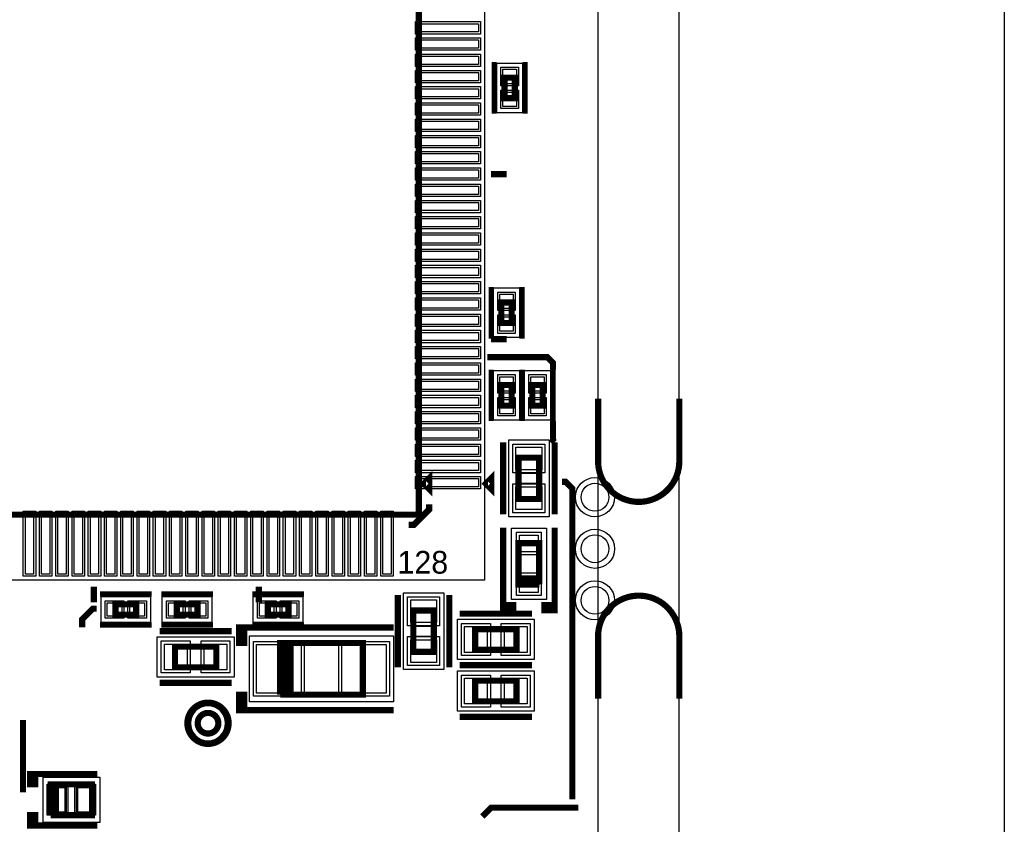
# Model space of a CAD drawing. Extents: x -10 to 137, y -32 to 198.
# Tile 44 of 83: x 113 to 137, y 62 to 82. Entities that reach past the tile are written whole.
import ezdxf

# ---------------------------------------------------------------- set-up
doc = ezdxf.new("R2010")
doc.units = 0
for name, color, linetype in [('BG_OUTLINE', 95, 'CONTINUOUS'), ('PG_ASSEMBLY_TOP', 120, 'CONTINUOUS'), ('PG_DFA_BOUND_TOP', 95, 'CONTINUOUS'), ('PG_PLACE_BOUND_TOP', 23, 'CONTINUOUS'), ('PG_SILKSCREEN_TOP', 7, 'CONTINUOUS'), ('PIN_PASTEMASK_TOP', 212, 'CONTINUOUS'), ('PIN_SOLDERMASK_TOP', 2, 'CONTINUOUS'), ('PIN_TOP', 3, 'CONTINUOUS'), ('VKO_TOP', 243, 'CONTINUOUS')]:
    doc.layers.add(name, color=color, linetype=linetype)

msp = doc.modelspace()

# ---------------------------------------------------------------- linework, layer by layer
at = {"layer": 'BG_OUTLINE'}
msp.add_lwpolyline([(127, 0), (127, 187.96), (0, 187.96), (0, 0)], close=True, dxfattribs=at)
msp.add_lwpolyline([(128.999996, 187.96), (136.99998, 187.96), (136.99998, 0), (128.999996, 0), (128.999996, 187.96)], dxfattribs=at)
at = {"layer": 'BG_OUTLINE', "const_width": 0.1524}
for points in [[(128.999996, 72.965818), (128.999996, 71.425816, -0.414214), (127.999998, 70.425818, -0.414214), (127, 71.425816), (127, 72.965818)], [(128.999996, 65.577974), (128.999996, 67.117976, 0.414214), (127.999998, 68.117974, 0.414214), (127, 67.117976), (127, 65.577974)]]:
    msp.add_lwpolyline(points, format="xyb", dxfattribs=at)
at = {"layer": 'PG_ASSEMBLY_TOP', "const_width": 0.1524}
for points in [[(122.58802, 84.082636), (108.61802, 84.082636), (108.61802, 70.112636), (122.58802, 70.112636), (122.58802, 84.082636)], [(124.69622, 80.871822), (124.69622, 80.363822), (124.95022, 80.363822), (124.95022, 80.871822), (124.69622, 80.871822)], [(124.62002, 75.336654), (124.62002, 74.828654), (124.87402, 74.828654), (124.87402, 75.336654), (124.62002, 75.336654)], [(124.62002, 73.303638), (124.62002, 72.795638), (124.87402, 72.795638), (124.87402, 73.303638), (124.62002, 73.303638)], [(125.38202, 73.303638), (125.38202, 72.795638), (125.63602, 72.795638), (125.63602, 73.303638), (125.38202, 73.303638)], [(125.042422, 71.513446), (125.042422, 70.497446), (125.550422, 70.497446), (125.550422, 71.513446), (125.042422, 71.513446)], [(122.71502, 70.874636), (122.84202, 70.747636), (122.84202, 71.001636), (122.71502, 70.874636)], [(125.550422, 68.392802), (125.550422, 69.408802), (125.042422, 69.408802), (125.042422, 68.519802), (125.550422, 68.519802)], [(125.550422, 68.519802), (125.042422, 68.519802), (125.042422, 68.392802), (125.550422, 68.392802)], [(115.62842, 67.902836), (115.12042, 67.902836), (115.12042, 67.648836), (115.62842, 67.648836), (115.62842, 67.902836)], [(116.628926, 67.648836), (117.136926, 67.648836), (117.136926, 67.902836), (116.628926, 67.902836), (116.628926, 67.648836)], [(119.377206, 67.902836), (118.869206, 67.902836), (118.869206, 67.648836), (119.377206, 67.648836), (119.377206, 67.902836)], [(122.45086, 67.750436), (122.45086, 66.734436), (122.95886, 66.734436), (122.95886, 67.750436), (122.45086, 67.750436)], [(123.97486, 66.785236), (124.99086, 66.785236), (124.99086, 67.293236), (123.97486, 67.293236), (123.97486, 66.785236)], [(116.584984, 66.353436), (117.600984, 66.353436), (117.600984, 66.861436), (116.584984, 66.861436), (116.584984, 66.353436)], [(119.175022, 65.680336), (121.207022, 65.680336), (121.207022, 66.950336), (119.302022, 66.950336)], [(119.302022, 66.950336), (119.429022, 66.950336), (119.429022, 65.680336), (119.302022, 65.680336), (119.302022, 66.950336), (119.175022, 66.950336), (119.175022, 65.680336)], [(124.99086, 66.023236), (123.97486, 66.023236), (123.97486, 65.515236), (124.99086, 65.515236), (124.99086, 66.023236)], [(113.526824, 62.71133), (114.542824, 62.71133), (114.542824, 63.47333), (113.653824, 63.47333), (113.653824, 62.71133)], [(113.653824, 62.71133), (113.653824, 63.47333), (113.526824, 63.47333), (113.526824, 62.71133)]]:
    msp.add_lwpolyline(points, dxfattribs=at)
msp.add_lwpolyline([(117.651784, 64.97574, 1), (117.143784, 64.97574, 1), (117.651784, 64.97574)], format="xyb", dxfattribs=at)
at = {"layer": 'PG_DFA_BOUND_TOP'}
for points in [[(107.00131, 68.495926), (107.00131, 85.699346), (124.20473, 85.699346), (124.20473, 68.495926)], [(125.14072, 81.22793), (125.14072, 80.007714), (124.50572, 80.007714), (124.50572, 81.22793)], [(124.42952, 75.692762), (125.06452, 75.692762), (125.06452, 74.472546), (124.42952, 74.472546)], [(125.06452, 72.43953), (124.42952, 72.43953), (124.42952, 73.659746), (125.06452, 73.659746)], [(125.19152, 72.43953), (125.19152, 73.659746), (125.82652, 73.659746), (125.82652, 72.43953)], [(125.791722, 71.952612), (125.791722, 70.05828), (124.801122, 70.05828), (124.801122, 71.952612)], [(125.728222, 69.781674), (125.728222, 68.01993), (124.864622, 68.01993), (124.864622, 69.781674)], [(123.20016, 68.189602), (123.20016, 66.29527), (122.20956, 66.29527), (122.20956, 68.189602)], [(115.984528, 68.093336), (115.984528, 67.458336), (114.764312, 67.458336), (114.764312, 68.093336)], [(116.272818, 67.458336), (116.272818, 68.093336), (117.493034, 68.093336), (117.493034, 67.458336)], [(119.733314, 67.458336), (118.513098, 67.458336), (118.513098, 68.093336), (119.733314, 68.093336)], [(125.430026, 66.543936), (123.535694, 66.543936), (123.535694, 67.534536), (125.430026, 67.534536)], [(116.145818, 67.102736), (118.04015, 67.102736), (118.04015, 66.112136), (116.145818, 66.112136)], [(121.964958, 67.128136), (121.964958, 65.502536), (118.417086, 65.502536), (118.417086, 67.128136)], [(125.430026, 65.273936), (123.535694, 65.273936), (123.535694, 66.264536), (125.430026, 66.264536)], [(113.339118, 62.53353), (113.339118, 63.65113), (114.73053, 63.65113), (114.73053, 62.53353)]]:
    msp.add_lwpolyline(points, close=True, dxfattribs=at)
msp.add_lwpolyline([(117.829584, 64.97574, 1), (116.965984, 64.97574, 1)], format="xyb", close=True, dxfattribs=at)
at = {"layer": 'PG_PLACE_BOUND_TOP'}
for points in [[(108.61802, 70.112636), (108.61802, 84.082636), (122.58802, 84.082636), (122.58802, 70.112636)], [(124.95022, 80.871822), (124.95022, 80.363822), (124.69622, 80.363822), (124.69622, 80.871822)], [(124.62002, 75.336654), (124.62002, 74.828654), (124.87402, 74.828654), (124.87402, 75.336654)], [(124.87402, 72.795638), (124.62002, 72.795638), (124.62002, 73.303638), (124.87402, 73.303638)], [(125.38202, 72.795638), (125.38202, 73.303638), (125.63602, 73.303638), (125.63602, 72.795638)], [(125.550422, 71.513446), (125.550422, 70.497446), (125.042422, 70.497446), (125.042422, 71.513446)], [(125.550422, 69.408802), (125.550422, 68.392802), (125.042422, 68.392802), (125.042422, 69.408802)], [(115.62842, 67.902836), (115.62842, 67.648836), (115.12042, 67.648836), (115.12042, 67.902836)], [(116.628926, 67.648836), (116.628926, 67.902836), (117.136926, 67.902836), (117.136926, 67.648836)], [(119.377206, 67.648836), (118.869206, 67.648836), (118.869206, 67.902836), (119.377206, 67.902836)], [(122.95886, 67.750436), (122.95886, 66.734436), (122.45086, 66.734436), (122.45086, 67.750436)], [(124.99086, 66.785236), (123.97486, 66.785236), (123.97486, 67.293236), (124.99086, 67.293236)], [(121.207022, 66.950336), (121.207022, 65.680336), (119.175022, 65.680336), (119.175022, 66.950336)], [(116.584984, 66.861436), (117.600984, 66.861436), (117.600984, 66.353436), (116.584984, 66.353436)], [(124.99086, 65.515236), (123.97486, 65.515236), (123.97486, 66.023236), (124.99086, 66.023236)], [(113.526824, 62.71133), (114.542824, 62.71133), (114.542824, 63.47333), (113.526824, 63.47333)]]:
    msp.add_lwpolyline(points, close=True, dxfattribs=at)
msp.add_lwpolyline([(117.651784, 64.97574, 1), (117.143784, 64.97574, 1)], format="xyb", close=True, dxfattribs=at)
at = {"layer": 'PG_SILKSCREEN_TOP'}
for points, const_width in [([(124.44222, 81.252822), (124.44222, 79.982822)], 0.127), ([(125.20422, 81.252822), (125.20422, 79.982822)], 0.127), ([(124.36602, 78.494636), (124.74702, 78.494636)], 0.1524), ([(124.36602, 75.717654), (124.36602, 74.447654)], 0.127), ([(125.12802, 75.717654), (125.12802, 74.447654)], 0.127), ([(124.36602, 74.430636), (124.74702, 74.430636)], 0.1524), ([(124.270262, 73.987914), (125.749812, 73.987914), (125.89002, 73.847706), (125.89002, 73.684638)], 0.1524), ([(124.36602, 73.684638), (124.36602, 72.414638)], 0.127), ([(125.12802, 73.684638), (125.12802, 72.414638)], 0.127), ([(125.12802, 73.684638), (125.12802, 72.414638)], 0.127), ([(125.89002, 73.684638), (125.89002, 72.414638)], 0.127), ([(125.89002, 72.414638), (125.89002, 71.935848), (125.931422, 71.894446)], 0.1524), ([(124.661422, 71.894446), (124.661422, 70.116446)], 0.1524), ([(125.931422, 71.894446), (125.931422, 70.116446)], 0.1524), ([(124.23902, 70.874636), (124.36602, 70.747636), (124.36602, 71.001636), (124.23902, 70.874636)], 0.1524), ([(126.112778, 70.920356), (126.200408, 70.920356), (126.36627, 70.754494), (126.36627, 63.09868)], 0.1524), ([(122.84202, 70.366636), (122.84202, 70.239636), (122.46102, 69.858636), (122.33402, 69.858636)], 0.1524), ([(124.661422, 67.884802), (124.915422, 67.884802), (124.915422, 67.757802), (124.661422, 67.757802), (124.661422, 69.789802)], 0.1524), ([(125.931422, 67.884802), (125.677422, 67.884802), (125.677422, 67.757802), (125.931422, 67.757802), (125.931422, 69.789802)], 0.1524), ([(114.58702, 68.334636), (114.58702, 67.953636)], 0.1524), ([(118.65102, 68.334636), (118.65102, 67.953636)], 0.1524), ([(116.00942, 68.156836), (114.73942, 68.156836)], 0.127), ([(116.247926, 68.156836), (117.517926, 68.156836)], 0.127), ([(119.758206, 68.156836), (118.488206, 68.156836)], 0.127), ([(122.06986, 68.131436), (122.06986, 66.353436)], 0.1524), ([(123.33986, 68.131436), (123.33986, 66.353436)], 0.1524), ([(114.658902, 67.797934), (114.561366, 67.797934), (114.298222, 67.53479), (114.298222, 67.339718)], 0.1524), ([(123.59386, 67.674236), (125.37186, 67.674236)], 0.1524), ([(116.00942, 67.394836), (114.73942, 67.394836)], 0.127), ([(116.247926, 67.394836), (117.517926, 67.394836)], 0.127), ([(118.159022, 66.950336), (118.159022, 67.331336), (118.286022, 67.331336), (118.286022, 66.950336), (118.159022, 66.950336), (118.159022, 67.331336), (121.969022, 67.331336)], 0.1524), ([(119.758206, 67.394836), (118.488206, 67.394836)], 0.127), ([(116.203984, 67.242436), (117.981984, 67.242436)], 0.1524), ([(123.59386, 66.404236), (125.37186, 66.404236)], 0.1524), ([(125.37186, 66.404236), (123.59386, 66.404236)], 0.1524), ([(116.203984, 65.972436), (117.981984, 65.972436)], 0.1524), ([(118.159022, 65.680336), (118.159022, 65.299336), (118.286022, 65.299336), (118.286022, 65.680336), (118.159022, 65.680336), (118.159022, 65.299336), (121.969022, 65.299336)], 0.1524), ([(125.37186, 65.134236), (123.59386, 65.134236)], 0.1524), ([(112.844326, 65.054226), (112.844326, 63.276226)], 0.1524), ([(114.669824, 63.72733), (113.018824, 63.72733), (113.018824, 63.47333), (113.145824, 63.47333), (113.145824, 63.72733), (113.272824, 63.72733)], 0.1524), ([(114.669824, 62.45733), (113.018824, 62.45733), (113.018824, 62.71133), (113.145824, 62.71133), (113.145824, 62.45733), (113.272824, 62.45733)], 0.1524), ([(126.512066, 62.895734), (124.367798, 62.895734), (124.153168, 62.681104)], 0.1524)]:
    msp.add_lwpolyline(points, dxfattribs=dict(at, const_width=const_width))
at = {"layer": 'PG_SILKSCREEN_TOP', "const_width": 0.1524}
msp.add_lwpolyline([(117.905784, 64.97574, 1), (116.889784, 64.97574, 1), (117.905784, 64.97574)], format="xyb", dxfattribs=at)
at = {"layer": 'PIN_PASTEMASK_TOP'}
for points in [[(124.05233, 82.199226), (124.05233, 81.996026), (122.55373, 81.996026), (122.55373, 82.199226)], [(124.05233, 81.799176), (124.05233, 81.595976), (122.55373, 81.595976), (122.55373, 81.799176)], [(124.05233, 81.399126), (124.05233, 81.195926), (122.55373, 81.195926), (122.55373, 81.399126)], [(124.05233, 80.99933), (124.05233, 80.79613), (122.55373, 80.79613), (122.55373, 80.99933)], [(124.65812, 81.07553), (124.98832, 81.07553), (124.98832, 80.71993), (124.65812, 80.71993)], [(124.05233, 80.59928), (124.05233, 80.39608), (122.55373, 80.39608), (122.55373, 80.59928)], [(124.65812, 80.515714), (124.98832, 80.515714), (124.98832, 80.160114), (124.65812, 80.160114)], [(124.05233, 80.19923), (124.05233, 79.99603), (122.55373, 79.99603), (122.55373, 80.19923)], [(124.05233, 79.79918), (124.05233, 79.59598), (122.55373, 79.59598), (122.55373, 79.79918)], [(124.05233, 79.39913), (124.05233, 79.19593), (122.55373, 79.19593), (122.55373, 79.39913)], [(124.05233, 78.999334), (124.05233, 78.796134), (122.55373, 78.796134), (122.55373, 78.999334)], [(124.05233, 78.599284), (124.05233, 78.396084), (122.55373, 78.396084), (122.55373, 78.599284)], [(124.05233, 78.199234), (124.05233, 77.996034), (122.55373, 77.996034), (122.55373, 78.199234)], [(124.05233, 77.799184), (124.05233, 77.595984), (122.55373, 77.595984), (122.55373, 77.799184)], [(124.05233, 77.399134), (124.05233, 77.195934), (122.55373, 77.195934), (122.55373, 77.399134)], [(124.05233, 76.999338), (124.05233, 76.796138), (122.55373, 76.796138), (122.55373, 76.999338)], [(124.05233, 76.599288), (124.05233, 76.396088), (122.55373, 76.396088), (122.55373, 76.599288)], [(124.05233, 76.199238), (124.05233, 75.996038), (122.55373, 75.996038), (122.55373, 76.199238)], [(124.05233, 75.799188), (124.05233, 75.595988), (122.55373, 75.595988), (122.55373, 75.799188)], [(124.05233, 75.399138), (124.05233, 75.195938), (122.55373, 75.195938), (122.55373, 75.399138)], [(124.58192, 75.540362), (124.91212, 75.540362), (124.91212, 75.184762), (124.58192, 75.184762)], [(124.05233, 74.999342), (124.05233, 74.796142), (122.55373, 74.796142), (122.55373, 74.999342)], [(124.58192, 74.980546), (124.91212, 74.980546), (124.91212, 74.624946), (124.58192, 74.624946)], [(124.05233, 74.599292), (124.05233, 74.396092), (122.55373, 74.396092), (122.55373, 74.599292)], [(124.05233, 74.199242), (124.05233, 73.996042), (122.55373, 73.996042), (122.55373, 74.199242)], [(124.05233, 73.799192), (124.05233, 73.595992), (122.55373, 73.595992), (122.55373, 73.799192)], [(124.58192, 73.507346), (124.91212, 73.507346), (124.91212, 73.151746), (124.58192, 73.151746)], [(125.34392, 73.507346), (125.67412, 73.507346), (125.67412, 73.151746), (125.34392, 73.151746)], [(124.05233, 73.399142), (124.05233, 73.195942), (122.55373, 73.195942), (122.55373, 73.399142)], [(124.05233, 72.999346), (124.05233, 72.796146), (122.55373, 72.796146), (122.55373, 72.999346)], [(124.58192, 72.94753), (124.91212, 72.94753), (124.91212, 72.59193), (124.58192, 72.59193)], [(125.34392, 72.94753), (125.67412, 72.94753), (125.67412, 72.59193), (125.34392, 72.59193)], [(124.05233, 72.599296), (124.05233, 72.396096), (122.55373, 72.396096), (122.55373, 72.599296)], [(124.05233, 72.199246), (124.05233, 71.996046), (122.55373, 71.996046), (122.55373, 72.199246)], [(124.05233, 71.799196), (124.05233, 71.595996), (122.55373, 71.595996), (122.55373, 71.799196)], [(124.978922, 71.774812), (125.613922, 71.774812), (125.613922, 71.216012), (124.978922, 71.216012)], [(124.05233, 71.399146), (124.05233, 71.195946), (122.55373, 71.195946), (122.55373, 71.399146)], [(124.05233, 70.99935), (124.05233, 70.79615), (122.55373, 70.79615), (122.55373, 70.99935)], [(124.978922, 70.79488), (125.613922, 70.79488), (125.613922, 70.23608), (124.978922, 70.23608)], [(112.901476, 70.146926), (113.104676, 70.146926), (113.104676, 68.648326), (112.901476, 68.648326)], [(113.301526, 70.146926), (113.504726, 70.146926), (113.504726, 68.648326), (113.301526, 68.648326)], [(113.701322, 70.146926), (113.904522, 70.146926), (113.904522, 68.648326), (113.701322, 68.648326)], [(114.101372, 70.146926), (114.304572, 70.146926), (114.304572, 68.648326), (114.101372, 68.648326)], [(114.501422, 70.146926), (114.704622, 70.146926), (114.704622, 68.648326), (114.501422, 68.648326)], [(114.901472, 70.146926), (115.104672, 70.146926), (115.104672, 68.648326), (114.901472, 68.648326)], [(115.301522, 70.146926), (115.504722, 70.146926), (115.504722, 68.648326), (115.301522, 68.648326)], [(115.701318, 70.146926), (115.904518, 70.146926), (115.904518, 68.648326), (115.701318, 68.648326)], [(116.101368, 70.146926), (116.304568, 70.146926), (116.304568, 68.648326), (116.101368, 68.648326)], [(116.501418, 70.146926), (116.704618, 70.146926), (116.704618, 68.648326), (116.501418, 68.648326)], [(116.901468, 70.146926), (117.104668, 70.146926), (117.104668, 68.648326), (116.901468, 68.648326)], [(117.301518, 70.146926), (117.504718, 70.146926), (117.504718, 68.648326), (117.301518, 68.648326)], [(117.701314, 70.146926), (117.904514, 70.146926), (117.904514, 68.648326), (117.701314, 68.648326)], [(118.101364, 70.146926), (118.304564, 70.146926), (118.304564, 68.648326), (118.101364, 68.648326)], [(118.501414, 70.146926), (118.704614, 70.146926), (118.704614, 68.648326), (118.501414, 68.648326)], [(118.901464, 70.146926), (119.104664, 70.146926), (119.104664, 68.648326), (118.901464, 68.648326)], [(119.301514, 70.146926), (119.504714, 70.146926), (119.504714, 68.648326), (119.301514, 68.648326)], [(119.70131, 70.146926), (119.90451, 70.146926), (119.90451, 68.648326), (119.70131, 68.648326)], [(120.10136, 70.146926), (120.30456, 70.146926), (120.30456, 68.648326), (120.10136, 68.648326)], [(120.50141, 70.146926), (120.70461, 70.146926), (120.70461, 68.648326), (120.50141, 68.648326)], [(120.90146, 70.146926), (121.10466, 70.146926), (121.10466, 68.648326), (120.90146, 68.648326)], [(121.30151, 70.146926), (121.50471, 70.146926), (121.50471, 68.648326), (121.30151, 68.648326)], [(121.701306, 70.146926), (121.904506, 70.146926), (121.904506, 68.648326), (121.701306, 68.648326)], [(125.525022, 69.197474), (125.067822, 69.197474), (125.067822, 69.603874), (125.525022, 69.603874)], [(125.525022, 68.19773), (125.067822, 68.19773), (125.067822, 68.60413), (125.525022, 68.60413)], [(115.272312, 67.940936), (115.272312, 67.610736), (114.916712, 67.610736), (114.916712, 67.940936)], [(115.832128, 67.940936), (115.832128, 67.610736), (115.476528, 67.610736), (115.476528, 67.940936)], [(116.425218, 67.610736), (116.425218, 67.940936), (116.780818, 67.940936), (116.780818, 67.610736)], [(116.985034, 67.610736), (116.985034, 67.940936), (117.340634, 67.940936), (117.340634, 67.610736)], [(119.021098, 67.940936), (119.021098, 67.610736), (118.665498, 67.610736), (118.665498, 67.940936)], [(119.580914, 67.940936), (119.580914, 67.610736), (119.225314, 67.610736), (119.225314, 67.940936)], [(122.38736, 68.011802), (123.02236, 68.011802), (123.02236, 67.453002), (122.38736, 67.453002)], [(123.713494, 66.721736), (123.713494, 67.356736), (124.272294, 67.356736), (124.272294, 66.721736)], [(124.693426, 66.721736), (124.693426, 67.356736), (125.252226, 67.356736), (125.252226, 66.721736)], [(116.323618, 66.289936), (116.323618, 66.924936), (116.882418, 66.924936), (116.882418, 66.289936)], [(117.30355, 66.289936), (117.30355, 66.924936), (117.86235, 66.924936), (117.86235, 66.289936)], [(119.687086, 65.718436), (118.594886, 65.718436), (118.594886, 66.912236), (119.687086, 66.912236)], [(121.787158, 65.718436), (120.694958, 65.718436), (120.694958, 66.912236), (121.787158, 66.912236)], [(122.38736, 67.03187), (123.02236, 67.03187), (123.02236, 66.47307), (122.38736, 66.47307)], [(124.272294, 66.086736), (124.272294, 65.451736), (123.713494, 65.451736), (123.713494, 66.086736)], [(125.252226, 66.086736), (125.252226, 65.451736), (124.693426, 65.451736), (124.693426, 66.086736)], [(113.516918, 62.78753), (113.516918, 63.39713), (113.872518, 63.39713), (113.872518, 62.78753)], [(114.19713, 62.78753), (114.19713, 63.39713), (114.55273, 63.39713), (114.55273, 62.78753)]]:
    msp.add_lwpolyline(points, close=True, dxfattribs=at)
at = {"layer": 'PIN_SOLDERMASK_TOP'}
for points in [[(124.10313, 82.250026), (124.10313, 81.945226), (122.50293, 81.945226), (122.50293, 82.250026)], [(124.10313, 81.849976), (124.10313, 81.545176), (122.50293, 81.545176), (122.50293, 81.849976)], [(124.10313, 81.449926), (124.10313, 81.145126), (122.50293, 81.145126), (122.50293, 81.449926)], [(124.10313, 81.05013), (124.10313, 80.74533), (122.50293, 80.74533), (122.50293, 81.05013)], [(124.60732, 81.12633), (125.03912, 81.12633), (125.03912, 80.66913), (124.60732, 80.66913)], [(124.10313, 80.65008), (124.10313, 80.34528), (122.50293, 80.34528), (122.50293, 80.65008)], [(124.60732, 80.566514), (125.03912, 80.566514), (125.03912, 80.109314), (124.60732, 80.109314)], [(124.10313, 80.25003), (124.10313, 79.94523), (122.50293, 79.94523), (122.50293, 80.25003)], [(124.10313, 79.84998), (124.10313, 79.54518), (122.50293, 79.54518), (122.50293, 79.84998)], [(124.10313, 79.44993), (124.10313, 79.14513), (122.50293, 79.14513), (122.50293, 79.44993)], [(124.10313, 79.050134), (124.10313, 78.745334), (122.50293, 78.745334), (122.50293, 79.050134)], [(124.10313, 78.650084), (124.10313, 78.345284), (122.50293, 78.345284), (122.50293, 78.650084)], [(124.10313, 78.250034), (124.10313, 77.945234), (122.50293, 77.945234), (122.50293, 78.250034)], [(124.10313, 77.849984), (124.10313, 77.545184), (122.50293, 77.545184), (122.50293, 77.849984)], [(124.10313, 77.449934), (124.10313, 77.145134), (122.50293, 77.145134), (122.50293, 77.449934)], [(124.10313, 77.050138), (124.10313, 76.745338), (122.50293, 76.745338), (122.50293, 77.050138)], [(124.10313, 76.650088), (124.10313, 76.345288), (122.50293, 76.345288), (122.50293, 76.650088)], [(124.10313, 76.250038), (124.10313, 75.945238), (122.50293, 75.945238), (122.50293, 76.250038)], [(124.10313, 75.849988), (124.10313, 75.545188), (122.50293, 75.545188), (122.50293, 75.849988)], [(124.10313, 75.449938), (124.10313, 75.145138), (122.50293, 75.145138), (122.50293, 75.449938)], [(124.53112, 75.591162), (124.96292, 75.591162), (124.96292, 75.133962), (124.53112, 75.133962)], [(124.10313, 75.050142), (124.10313, 74.745342), (122.50293, 74.745342), (122.50293, 75.050142)], [(124.53112, 75.031346), (124.96292, 75.031346), (124.96292, 74.574146), (124.53112, 74.574146)], [(124.10313, 74.650092), (124.10313, 74.345292), (122.50293, 74.345292), (122.50293, 74.650092)], [(124.10313, 74.250042), (124.10313, 73.945242), (122.50293, 73.945242), (122.50293, 74.250042)], [(124.10313, 73.849992), (124.10313, 73.545192), (122.50293, 73.545192), (122.50293, 73.849992)], [(124.10313, 73.449942), (124.10313, 73.145142), (122.50293, 73.145142), (122.50293, 73.449942)], [(124.53112, 73.558146), (124.96292, 73.558146), (124.96292, 73.100946), (124.53112, 73.100946)], [(125.29312, 73.558146), (125.72492, 73.558146), (125.72492, 73.100946), (125.29312, 73.100946)], [(124.10313, 73.050146), (124.10313, 72.745346), (122.50293, 72.745346), (122.50293, 73.050146)], [(124.53112, 72.99833), (124.96292, 72.99833), (124.96292, 72.54113), (124.53112, 72.54113)], [(125.29312, 72.99833), (125.72492, 72.99833), (125.72492, 72.54113), (125.29312, 72.54113)], [(124.10313, 72.650096), (124.10313, 72.345296), (122.50293, 72.345296), (122.50293, 72.650096)], [(124.10313, 72.250046), (124.10313, 71.945246), (122.50293, 71.945246), (122.50293, 72.250046)], [(124.10313, 71.849996), (124.10313, 71.545196), (122.50293, 71.545196), (122.50293, 71.849996)], [(124.902722, 71.851012), (125.690122, 71.851012), (125.690122, 71.139812), (124.902722, 71.139812)], [(124.10313, 71.449946), (124.10313, 71.145146), (122.50293, 71.145146), (122.50293, 71.449946)], [(124.10313, 71.05015), (124.10313, 70.74535), (122.50293, 70.74535), (122.50293, 71.05015)], [(124.902722, 70.87108), (125.690122, 70.87108), (125.690122, 70.15988), (124.902722, 70.15988)], [(112.850676, 70.197726), (113.155476, 70.197726), (113.155476, 68.597526), (112.850676, 68.597526)], [(113.250726, 70.197726), (113.555526, 70.197726), (113.555526, 68.597526), (113.250726, 68.597526)], [(113.650522, 70.197726), (113.955322, 70.197726), (113.955322, 68.597526), (113.650522, 68.597526)], [(114.050572, 70.197726), (114.355372, 70.197726), (114.355372, 68.597526), (114.050572, 68.597526)], [(114.450622, 70.197726), (114.755422, 70.197726), (114.755422, 68.597526), (114.450622, 68.597526)], [(114.850672, 70.197726), (115.155472, 70.197726), (115.155472, 68.597526), (114.850672, 68.597526)], [(115.250722, 70.197726), (115.555522, 70.197726), (115.555522, 68.597526), (115.250722, 68.597526)], [(115.650518, 70.197726), (115.955318, 70.197726), (115.955318, 68.597526), (115.650518, 68.597526)], [(116.050568, 70.197726), (116.355368, 70.197726), (116.355368, 68.597526), (116.050568, 68.597526)], [(116.450618, 70.197726), (116.755418, 70.197726), (116.755418, 68.597526), (116.450618, 68.597526)], [(116.850668, 70.197726), (117.155468, 70.197726), (117.155468, 68.597526), (116.850668, 68.597526)], [(117.250718, 70.197726), (117.555518, 70.197726), (117.555518, 68.597526), (117.250718, 68.597526)], [(117.650514, 70.197726), (117.955314, 70.197726), (117.955314, 68.597526), (117.650514, 68.597526)], [(118.050564, 70.197726), (118.355364, 70.197726), (118.355364, 68.597526), (118.050564, 68.597526)], [(118.450614, 70.197726), (118.755414, 70.197726), (118.755414, 68.597526), (118.450614, 68.597526)], [(118.850664, 70.197726), (119.155464, 70.197726), (119.155464, 68.597526), (118.850664, 68.597526)], [(119.250714, 70.197726), (119.555514, 70.197726), (119.555514, 68.597526), (119.250714, 68.597526)], [(119.65051, 70.197726), (119.95531, 70.197726), (119.95531, 68.597526), (119.65051, 68.597526)], [(120.05056, 70.197726), (120.35536, 70.197726), (120.35536, 68.597526), (120.05056, 68.597526)], [(120.45061, 70.197726), (120.75541, 70.197726), (120.75541, 68.597526), (120.45061, 68.597526)], [(120.85066, 70.197726), (121.15546, 70.197726), (121.15546, 68.597526), (120.85066, 68.597526)], [(121.25071, 70.197726), (121.55551, 70.197726), (121.55551, 68.597526), (121.25071, 68.597526)], [(121.650506, 70.197726), (121.955306, 70.197726), (121.955306, 68.597526), (121.650506, 68.597526)], [(125.601222, 69.121274), (124.991622, 69.121274), (124.991622, 69.680074), (125.601222, 69.680074)], [(125.601222, 68.12153), (124.991622, 68.12153), (124.991622, 68.68033), (125.601222, 68.68033)], [(115.323112, 67.991736), (115.323112, 67.559936), (114.865912, 67.559936), (114.865912, 67.991736)], [(115.882928, 67.991736), (115.882928, 67.559936), (115.425728, 67.559936), (115.425728, 67.991736)], [(116.374418, 67.559936), (116.374418, 67.991736), (116.831618, 67.991736), (116.831618, 67.559936)], [(116.934234, 67.559936), (116.934234, 67.991736), (117.391434, 67.991736), (117.391434, 67.559936)], [(119.071898, 67.991736), (119.071898, 67.559936), (118.614698, 67.559936), (118.614698, 67.991736)], [(119.631714, 67.991736), (119.631714, 67.559936), (119.174514, 67.559936), (119.174514, 67.991736)], [(122.31116, 68.088002), (123.09856, 68.088002), (123.09856, 67.376802), (122.31116, 67.376802)], [(123.637294, 66.645536), (123.637294, 67.432936), (124.348494, 67.432936), (124.348494, 66.645536)], [(124.617226, 66.645536), (124.617226, 67.432936), (125.328426, 67.432936), (125.328426, 66.645536)], [(116.247418, 66.213736), (116.247418, 67.001136), (116.958618, 67.001136), (116.958618, 66.213736)], [(117.22735, 66.213736), (117.22735, 67.001136), (117.93855, 67.001136), (117.93855, 66.213736)], [(119.763286, 65.642236), (118.518686, 65.642236), (118.518686, 66.988436), (119.763286, 66.988436)], [(121.863358, 65.642236), (120.618758, 65.642236), (120.618758, 66.988436), (121.863358, 66.988436)], [(122.31116, 67.10807), (123.09856, 67.10807), (123.09856, 66.39687), (122.31116, 66.39687)], [(124.348494, 66.162936), (124.348494, 65.375536), (123.637294, 65.375536), (123.637294, 66.162936)], [(125.328426, 66.162936), (125.328426, 65.375536), (124.617226, 65.375536), (124.617226, 66.162936)], [(113.440718, 62.71133), (113.440718, 63.47333), (113.948718, 63.47333), (113.948718, 62.71133)], [(114.12093, 62.71133), (114.12093, 63.47333), (114.62893, 63.47333), (114.62893, 62.71133)]]:
    msp.add_lwpolyline(points, close=True, dxfattribs=at)
for centre, radius in [((126.9238, 70.541896), 0.4826), ((126.9238, 69.271896), 0.4826), ((126.9238, 68.001896), 0.4826), ((117.397784, 64.97574), 0.2794)]:
    msp.add_circle(centre, radius, dxfattribs=at)
at = {"layer": 'PIN_TOP'}
for points in [[(124.05233, 82.199226), (124.05233, 81.996026), (122.55373, 81.996026), (122.55373, 82.199226)], [(124.05233, 81.799176), (124.05233, 81.595976), (122.55373, 81.595976), (122.55373, 81.799176)], [(124.05233, 81.399126), (124.05233, 81.195926), (122.55373, 81.195926), (122.55373, 81.399126)], [(124.05233, 80.99933), (124.05233, 80.79613), (122.55373, 80.79613), (122.55373, 80.99933)], [(124.65812, 81.07553), (124.98832, 81.07553), (124.98832, 80.71993), (124.65812, 80.71993)], [(124.05233, 80.59928), (124.05233, 80.39608), (122.55373, 80.39608), (122.55373, 80.59928)], [(124.65812, 80.515714), (124.98832, 80.515714), (124.98832, 80.160114), (124.65812, 80.160114)], [(124.05233, 80.19923), (124.05233, 79.99603), (122.55373, 79.99603), (122.55373, 80.19923)], [(124.05233, 79.79918), (124.05233, 79.59598), (122.55373, 79.59598), (122.55373, 79.79918)], [(124.05233, 79.39913), (124.05233, 79.19593), (122.55373, 79.19593), (122.55373, 79.39913)], [(124.05233, 78.999334), (124.05233, 78.796134), (122.55373, 78.796134), (122.55373, 78.999334)], [(124.05233, 78.599284), (124.05233, 78.396084), (122.55373, 78.396084), (122.55373, 78.599284)], [(124.05233, 78.199234), (124.05233, 77.996034), (122.55373, 77.996034), (122.55373, 78.199234)], [(124.05233, 77.799184), (124.05233, 77.595984), (122.55373, 77.595984), (122.55373, 77.799184)], [(124.05233, 77.399134), (124.05233, 77.195934), (122.55373, 77.195934), (122.55373, 77.399134)], [(124.05233, 76.999338), (124.05233, 76.796138), (122.55373, 76.796138), (122.55373, 76.999338)], [(124.05233, 76.599288), (124.05233, 76.396088), (122.55373, 76.396088), (122.55373, 76.599288)], [(124.05233, 76.199238), (124.05233, 75.996038), (122.55373, 75.996038), (122.55373, 76.199238)], [(124.05233, 75.799188), (124.05233, 75.595988), (122.55373, 75.595988), (122.55373, 75.799188)], [(124.05233, 75.399138), (124.05233, 75.195938), (122.55373, 75.195938), (122.55373, 75.399138)], [(124.58192, 75.540362), (124.91212, 75.540362), (124.91212, 75.184762), (124.58192, 75.184762)], [(124.05233, 74.999342), (124.05233, 74.796142), (122.55373, 74.796142), (122.55373, 74.999342)], [(124.58192, 74.980546), (124.91212, 74.980546), (124.91212, 74.624946), (124.58192, 74.624946)], [(124.05233, 74.599292), (124.05233, 74.396092), (122.55373, 74.396092), (122.55373, 74.599292)], [(124.05233, 74.199242), (124.05233, 73.996042), (122.55373, 73.996042), (122.55373, 74.199242)], [(124.05233, 73.799192), (124.05233, 73.595992), (122.55373, 73.595992), (122.55373, 73.799192)], [(124.58192, 73.507346), (124.91212, 73.507346), (124.91212, 73.151746), (124.58192, 73.151746)], [(125.34392, 73.507346), (125.67412, 73.507346), (125.67412, 73.151746), (125.34392, 73.151746)], [(124.05233, 73.399142), (124.05233, 73.195942), (122.55373, 73.195942), (122.55373, 73.399142)], [(124.05233, 72.999346), (124.05233, 72.796146), (122.55373, 72.796146), (122.55373, 72.999346)], [(124.58192, 72.94753), (124.91212, 72.94753), (124.91212, 72.59193), (124.58192, 72.59193)], [(125.34392, 72.94753), (125.67412, 72.94753), (125.67412, 72.59193), (125.34392, 72.59193)], [(124.05233, 72.599296), (124.05233, 72.396096), (122.55373, 72.396096), (122.55373, 72.599296)], [(124.05233, 72.199246), (124.05233, 71.996046), (122.55373, 71.996046), (122.55373, 72.199246)], [(124.05233, 71.799196), (124.05233, 71.595996), (122.55373, 71.595996), (122.55373, 71.799196)], [(124.978922, 71.774812), (125.613922, 71.774812), (125.613922, 71.216012), (124.978922, 71.216012)], [(124.05233, 71.399146), (124.05233, 71.195946), (122.55373, 71.195946), (122.55373, 71.399146)], [(124.05233, 70.99935), (124.05233, 70.79615), (122.55373, 70.79615), (122.55373, 70.99935)], [(124.978922, 70.79488), (125.613922, 70.79488), (125.613922, 70.23608), (124.978922, 70.23608)], [(112.901476, 70.146926), (113.104676, 70.146926), (113.104676, 68.648326), (112.901476, 68.648326)], [(113.301526, 70.146926), (113.504726, 70.146926), (113.504726, 68.648326), (113.301526, 68.648326)], [(113.701322, 70.146926), (113.904522, 70.146926), (113.904522, 68.648326), (113.701322, 68.648326)], [(114.101372, 70.146926), (114.304572, 70.146926), (114.304572, 68.648326), (114.101372, 68.648326)], [(114.501422, 70.146926), (114.704622, 70.146926), (114.704622, 68.648326), (114.501422, 68.648326)], [(114.901472, 70.146926), (115.104672, 70.146926), (115.104672, 68.648326), (114.901472, 68.648326)], [(115.301522, 70.146926), (115.504722, 70.146926), (115.504722, 68.648326), (115.301522, 68.648326)], [(115.701318, 70.146926), (115.904518, 70.146926), (115.904518, 68.648326), (115.701318, 68.648326)], [(116.101368, 70.146926), (116.304568, 70.146926), (116.304568, 68.648326), (116.101368, 68.648326)], [(116.501418, 70.146926), (116.704618, 70.146926), (116.704618, 68.648326), (116.501418, 68.648326)], [(116.901468, 70.146926), (117.104668, 70.146926), (117.104668, 68.648326), (116.901468, 68.648326)], [(117.301518, 70.146926), (117.504718, 70.146926), (117.504718, 68.648326), (117.301518, 68.648326)], [(117.701314, 70.146926), (117.904514, 70.146926), (117.904514, 68.648326), (117.701314, 68.648326)], [(118.101364, 70.146926), (118.304564, 70.146926), (118.304564, 68.648326), (118.101364, 68.648326)], [(118.501414, 70.146926), (118.704614, 70.146926), (118.704614, 68.648326), (118.501414, 68.648326)], [(118.901464, 70.146926), (119.104664, 70.146926), (119.104664, 68.648326), (118.901464, 68.648326)], [(119.301514, 70.146926), (119.504714, 70.146926), (119.504714, 68.648326), (119.301514, 68.648326)], [(119.70131, 70.146926), (119.90451, 70.146926), (119.90451, 68.648326), (119.70131, 68.648326)], [(120.10136, 70.146926), (120.30456, 70.146926), (120.30456, 68.648326), (120.10136, 68.648326)], [(120.50141, 70.146926), (120.70461, 70.146926), (120.70461, 68.648326), (120.50141, 68.648326)], [(120.90146, 70.146926), (121.10466, 70.146926), (121.10466, 68.648326), (120.90146, 68.648326)], [(121.30151, 70.146926), (121.50471, 70.146926), (121.50471, 68.648326), (121.30151, 68.648326)], [(121.701306, 70.146926), (121.904506, 70.146926), (121.904506, 68.648326), (121.701306, 68.648326)], [(125.525022, 69.197474), (125.067822, 69.197474), (125.067822, 69.603874), (125.525022, 69.603874)], [(125.525022, 68.19773), (125.067822, 68.19773), (125.067822, 68.60413), (125.525022, 68.60413)], [(115.272312, 67.940936), (115.272312, 67.610736), (114.916712, 67.610736), (114.916712, 67.940936)], [(115.832128, 67.940936), (115.832128, 67.610736), (115.476528, 67.610736), (115.476528, 67.940936)], [(116.425218, 67.610736), (116.425218, 67.940936), (116.780818, 67.940936), (116.780818, 67.610736)], [(116.985034, 67.610736), (116.985034, 67.940936), (117.340634, 67.940936), (117.340634, 67.610736)], [(119.021098, 67.940936), (119.021098, 67.610736), (118.665498, 67.610736), (118.665498, 67.940936)], [(119.580914, 67.940936), (119.580914, 67.610736), (119.225314, 67.610736), (119.225314, 67.940936)], [(122.38736, 68.011802), (123.02236, 68.011802), (123.02236, 67.453002), (122.38736, 67.453002)], [(123.713494, 66.721736), (123.713494, 67.356736), (124.272294, 67.356736), (124.272294, 66.721736)], [(124.693426, 66.721736), (124.693426, 67.356736), (125.252226, 67.356736), (125.252226, 66.721736)], [(116.323618, 66.289936), (116.323618, 66.924936), (116.882418, 66.924936), (116.882418, 66.289936)], [(117.30355, 66.289936), (117.30355, 66.924936), (117.86235, 66.924936), (117.86235, 66.289936)], [(119.687086, 65.718436), (118.594886, 65.718436), (118.594886, 66.912236), (119.687086, 66.912236)], [(121.787158, 65.718436), (120.694958, 65.718436), (120.694958, 66.912236), (121.787158, 66.912236)], [(122.38736, 67.03187), (123.02236, 67.03187), (123.02236, 66.47307), (122.38736, 66.47307)], [(124.272294, 66.086736), (124.272294, 65.451736), (123.713494, 65.451736), (123.713494, 66.086736)], [(125.252226, 66.086736), (125.252226, 65.451736), (124.693426, 65.451736), (124.693426, 66.086736)], [(113.516918, 62.78753), (113.516918, 63.39713), (113.872518, 63.39713), (113.872518, 62.78753)], [(114.19713, 62.78753), (114.19713, 63.39713), (114.55273, 63.39713), (114.55273, 62.78753)]]:
    msp.add_lwpolyline(points, close=True, dxfattribs=at)
for centre, radius in [((126.9238, 70.541896), 0.3429), ((126.9238, 69.271896), 0.3429), ((126.9238, 68.001896), 0.3429), ((117.397784, 64.97574), 0.2286)]:
    msp.add_circle(centre, radius, dxfattribs=at)
at = {"layer": 'VKO_TOP'}
for points in [[(125.550422, 71.132446), (125.550422, 70.878446), (125.042422, 70.878446), (125.042422, 71.132446)], [(122.95886, 67.369436), (122.95886, 67.115436), (122.45086, 67.115436), (122.45086, 67.369436)], [(124.60986, 66.785236), (124.35586, 66.785236), (124.35586, 67.293236), (124.60986, 67.293236)], [(116.965984, 66.861436), (117.219984, 66.861436), (117.219984, 66.353436), (116.965984, 66.353436)], [(124.60986, 65.515236), (124.35586, 65.515236), (124.35586, 66.023236), (124.60986, 66.023236)], [(113.907824, 63.47333), (113.907824, 62.71133), (114.161824, 62.71133), (114.161824, 63.47333)]]:
    msp.add_lwpolyline(points, close=True, dxfattribs=at)

# ---------------------------------------------------------------- texts
at = {"layer": 'PG_SILKSCREEN_TOP'}
msp.add_text('128', height=0.5588, dxfattribs=at).set_placement((122.062748, 68.659756))

doc.saveas('drawing.dxf')
